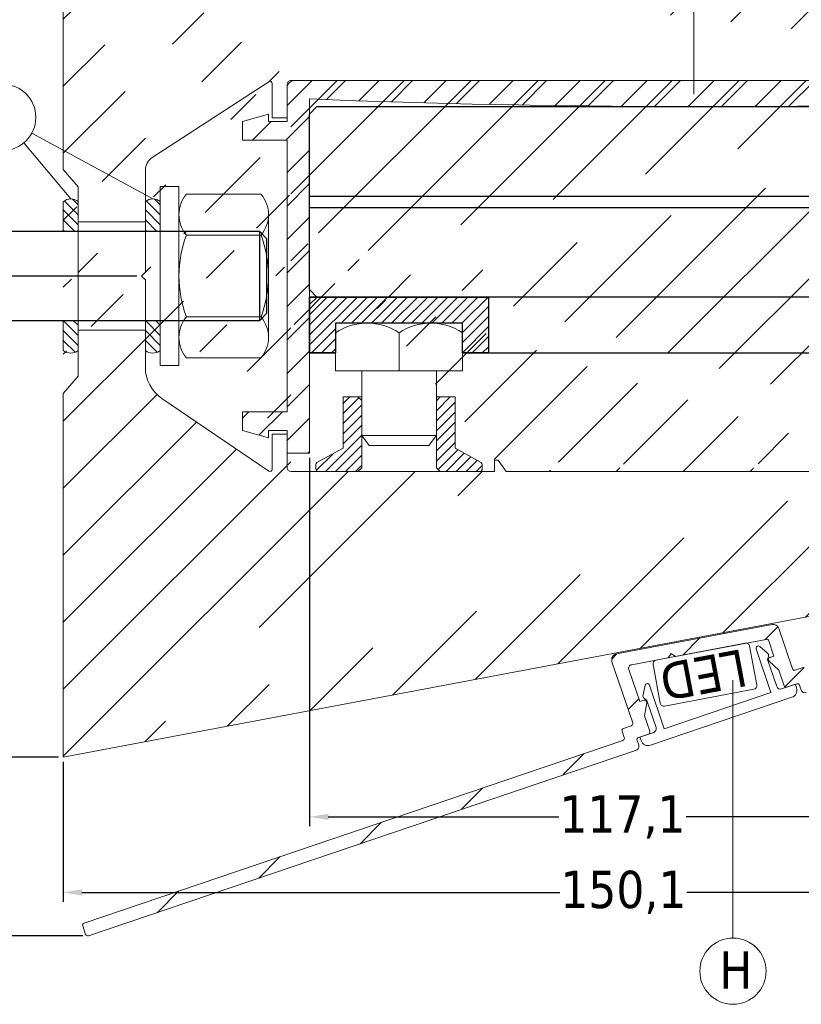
# Model space of a CAD drawing. Header units: millimetres. Extents: x 582 to 4940, y -30 to 2368.
# Tile 2 of 20: x 703 to 808, y 72 to 204. Entities that reach past the tile are written whole.
import ezdxf

# ---------------------------------------------------------------- set-up
doc = ezdxf.new("R2010")
doc.units = ezdxf.units.MM
doc.layers.get('0').update_dxf_attribs({"lineweight": 13})
for name, color, linetype, lineweight in [('CARTER LED', 8, 'Continuous', 13), ('DADO FLANGIATO M10', 33, 'Continuous', 9), ('FISSAGGIO M12', 213, 'Continuous', 9), ('GUARNIZIONI', 7, 'Continuous', 9), ('INDICATORI', 7, 'Continuous', 5), ('LED', 151, 'Continuous', 13), ('PENSILINA MAXI', 8, 'Continuous', 9), ('PLASTICA L GRANDE MAXI', 234, 'Continuous', 9), ('Quote', 5, 'Continuous', 9), ('VITE M10X10', 183, 'Continuous', 9)]:
    doc.layers.add(name, color=color, linetype=linetype, lineweight=lineweight)
doc.layers.add('PLASTICA REGISTRO TRIANGOLARE MAXI', color=87, linetype='Continuous')
doc.layers.add('VETRO', color=140, linetype='Continuous')
doc.styles.get("Standard").update_dxf_attribs({"font": 'TAHOMA.TTF'})
doc.styles.add('STANDARD-Tahoma', font='TAHOMA.TTF')
doc.dimstyles.new('Annotativa millimetri', dxfattribs={"dimscale": 0, "dimtxt": 5, "dimasz": 2.5, "dimexe": 1.25, "dimexo": 0.625, "dimtad": 1, "dimtoh": 1, "dimdec": 1, "dimtxsty": 'Standard', "dimcen": 2.5, "dimclrd": 256, "dimclre": 256, "dimclrt": 7, "dimadec": 0, "dimazin": 0, "dimtfac": 1, "dimtdec": 1, "dimtmove": 0, "dimatfit": 3, "dimfxl": 1, "dimarcsym": 0})

# ---------------------------------------------------------------- blocks, each defined once
blk = doc.blocks.new('*D50')
at = {"layer": 'Defpoints', "color": 0}
for p in [(859.2441126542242, 133.5169795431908), (709.1238562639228, 104.9301984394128), (859.2441126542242, 86.80858475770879)]:
    blk.add_point(p, dxfattribs=at)
at = {"layer": 'Quote', "lineweight": -2}
for p, q in [((859.2441126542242, 132.8919795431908), (859.2441126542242, 85.55858475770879)), ((709.1238562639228, 104.3051984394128), (709.1238562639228, 85.55858475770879)), ((711.6238562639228, 86.80858475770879), (775.6689844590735, 86.80858475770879)), ((856.7441126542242, 86.80858475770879), (792.6989844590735, 86.80858475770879))]:
    blk.add_line(p, q, dxfattribs=at)
at = {"layer": 'Quote'}
for points in [[(711.6238562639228, 87.22525142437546), (711.6238562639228, 86.39191809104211), (709.1238562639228, 86.80858475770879)], [(856.7441126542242, 86.39191809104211), (856.7441126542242, 87.22525142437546), (859.2441126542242, 86.80858475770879)]]:
    blk.add_solid(points, dxfattribs=at)
at = {"layer": 'Quote', "color": 7, "insert": (784.1839844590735, 86.80858475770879), "char_height": 5, "attachment_point": 5}
blk.add_mtext('150,1', dxfattribs=at)
blk = doc.blocks.new('*D51')
at = {"layer": 'Defpoints', "color": 0}
for p in [(742.1237503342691, 145.6842831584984), (859.2441126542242, 133.5169795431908), (742.1237503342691, 96.93030007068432)]:
    blk.add_point(p, dxfattribs=at)
at = {"layer": 'Quote', "lineweight": -2}
for p, q in [((742.1237503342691, 145.0592831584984), (742.1237503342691, 95.68030007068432)), ((859.2441126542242, 132.8919795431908), (859.2441126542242, 95.68030007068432)), ((744.6237503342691, 96.93030007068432), (775.5509952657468, 96.93030007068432)), ((856.7441126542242, 96.93030007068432), (792.5809952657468, 96.93030007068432))]:
    blk.add_line(p, q, dxfattribs=at)
at = {"layer": 'Quote'}
for points in [[(744.6237503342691, 97.346966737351), (744.6237503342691, 96.51363340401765), (742.1237503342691, 96.93030007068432)], [(856.7441126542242, 96.51363340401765), (856.7441126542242, 97.346966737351), (859.2441126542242, 96.93030007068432)]]:
    blk.add_solid(points, dxfattribs=at)
at = {"layer": 'Quote', "color": 7, "insert": (784.0659952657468, 96.93030007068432), "char_height": 5, "attachment_point": 5}
blk.add_mtext('117,1', dxfattribs=at)
blk = doc.blocks.new('*D52')
at = {"layer": 'Defpoints', "color": 0}
for p in [(709.123856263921, 219.4301984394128), (689.2429557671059, 104.9301984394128), (709.1238562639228, 104.9301984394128)]:
    blk.add_point(p, dxfattribs=at)
at = {"layer": 'Quote', "lineweight": -2}
for p, q in [((708.498856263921, 219.4301984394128), (687.9929557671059, 219.4301984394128)), ((689.2429557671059, 216.9301984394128), (689.2429557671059, 145.9805949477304)), ((689.2429557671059, 107.4301984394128), (689.2429557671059, 128.7505949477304)), ((708.4988562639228, 104.9301984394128), (687.9929557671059, 104.9301984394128))]:
    blk.add_line(p, q, dxfattribs=at)
at = {"layer": 'Quote'}
for points in [[(689.6596224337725, 216.9301984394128), (688.8262891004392, 216.9301984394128), (689.2429557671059, 219.4301984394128)], [(688.8262891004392, 107.4301984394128), (689.6596224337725, 107.4301984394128), (689.2429557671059, 104.9301984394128)]]:
    blk.add_solid(points, dxfattribs=at)
at = {"layer": 'Quote', "color": 7, "insert": (689.2429557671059, 137.3655949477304), "char_height": 5, "attachment_point": 5, "rotation": 90}
blk.add_mtext('114,5', dxfattribs=at)
blk = doc.blocks.new('*D53')
at = {"layer": 'Defpoints', "color": 0}
for p in [(698.6102019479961, 169.4309347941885), (719.624266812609, 169.4309347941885), (709.1238562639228, 104.9301984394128)]:
    blk.add_point(p, dxfattribs=at)
at = {"layer": 'Quote', "lineweight": -2}
for p, q in [((718.999266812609, 169.4309347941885), (697.3602019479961, 169.4309347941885)), ((698.6102019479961, 166.9309347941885), (698.6102019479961, 144.1555666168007)), ((698.6102019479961, 107.4301984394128), (698.6102019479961, 130.2055666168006)), ((708.4988562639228, 104.9301984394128), (697.3602019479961, 104.9301984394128))]:
    blk.add_line(p, q, dxfattribs=at)
at = {"layer": 'Quote'}
for points in [[(699.0268686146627, 166.9309347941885), (698.1935352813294, 166.9309347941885), (698.6102019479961, 169.4309347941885)], [(698.1935352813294, 107.4301984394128), (699.0268686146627, 107.4301984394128), (698.6102019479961, 104.9301984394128)]]:
    blk.add_solid(points, dxfattribs=at)
at = {"layer": 'Quote', "color": 7, "insert": (698.6102019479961, 137.1805666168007), "char_height": 5, "attachment_point": 5, "rotation": 90}
blk.add_mtext('64,5', dxfattribs=at)
blk = doc.blocks.new('*D54')
at = {"layer": 'Defpoints', "color": 0}
for p in [(709.123856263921, 219.4301984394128), (679.0461242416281, 80.98273501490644), (712.3881291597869, 80.98273501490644)]:
    blk.add_point(p, dxfattribs=at)
at = {"layer": 'Quote', "lineweight": -2}
for p, q in [((708.498856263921, 219.4301984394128), (677.7961242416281, 219.4301984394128)), ((679.0461242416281, 216.9301984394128), (679.0461242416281, 146.0755949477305)), ((679.0461242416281, 83.48273501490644), (679.0461242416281, 128.6555949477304)), ((711.7631291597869, 80.98273501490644), (677.7961242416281, 80.98273501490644))]:
    blk.add_line(p, q, dxfattribs=at)
at = {"layer": 'Quote'}
for points in [[(679.4627909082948, 216.9301984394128), (678.6294575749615, 216.9301984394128), (679.0461242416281, 219.4301984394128)], [(678.6294575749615, 83.48273501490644), (679.4627909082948, 83.48273501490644), (679.0461242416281, 80.98273501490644)]]:
    blk.add_solid(points, dxfattribs=at)
at = {"layer": 'Quote', "color": 7, "insert": (679.0461242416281, 137.3655949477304), "char_height": 5, "attachment_point": 5, "rotation": 90}
blk.add_mtext('138,4', dxfattribs=at)

msp = doc.modelspace()

# ---------------------------------------------------------------- hatches: boundary and pattern name
h = msp.add_hatch()
h.set_pattern_fill('ANSI31', color=256, scale=2, style=0)
h.set_pattern_definition([(45, (400.1962462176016, -536.1423307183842), (-4.490128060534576, 4.490128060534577), [])])
edge = h.paths.add_edge_path()
edge.add_line((720.1242668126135, 176.6809347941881), (711.1239499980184, 176.6809347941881))
edge.add_line((720.1242668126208, 162.1809347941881), (711.1239499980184, 162.1809347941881))
edge.add_arc((857.9117621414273, 202.792846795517), 1.000000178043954, 1.000009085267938, 84.37739479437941)
edge.add_arc((857.3171608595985, 197.4801388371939), 0.3500001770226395, 2.896545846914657e-05, 89.99997103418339)
edge.add_line((852.5171610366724, 197.8301390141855), (857.3171610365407, 197.8301390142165))
edge.add_arc((852.517161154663, 197.480138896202), 0.350000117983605, 90.00001931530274, 179.9999807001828)
edge.add_arc((858.5281367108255, 196.1301258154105), 0.5000000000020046, 269.9999677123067, 360.9999999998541)
edge.add_line((856.7677020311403, 195.630126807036), (858.5281364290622, 195.6301258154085))
edge.add_arc((856.7677022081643, 195.9801254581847), 0.3499986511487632, 180.0000289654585, 269.9999710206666)
edge.add_line((856.417703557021, 196.2301237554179), (856.4177035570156, 195.9801252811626))
edge.add_arc((856.5177036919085, 196.2301236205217), 0.1000001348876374, 90.00007723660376, 179.9999227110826)
edge.add_line((857.3171610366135, 196.3301237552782), (856.517703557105, 196.3301237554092))
edge.add_arc((857.3171608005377, 196.680123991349), 0.3500002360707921, 270.0000386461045, 359.9999613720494)
edge.add_arc((852.5171611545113, 196.680123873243), 0.3500001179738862, 180.0000192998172, 269.9999806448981)
edge.add_line((853.3166185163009, 196.3301237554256), (852.5171610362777, 196.3301237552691))
edge.add_arc((853.3166184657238, 196.2301237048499), 0.1000000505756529, 2.896545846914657e-05, 89.99997102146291)
edge.add_line((853.4166185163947, 195.980125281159), (853.4166185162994, 196.2301237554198))
edge.add_arc((853.0666197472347, 195.9801255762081), 0.3499987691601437, 269.9998704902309, 359.9999517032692)
edge.add_line((849.5645052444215, 141.6549319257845), (849.4824164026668, 141.6518774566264))
edge.add_line((850.5705702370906, 141.5543881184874), (849.5645052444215, 141.6549319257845))
edge.add_arc((850.5407375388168, 141.2558751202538), 0.3000000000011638, 0, 84.29294186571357)
edge.add_line((850.8407375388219, 132.9965353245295), (850.8407375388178, 141.2558751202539))
edge.add_arc((850.5407375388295, 132.9965353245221), 0.2999999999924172, 275.7070581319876, 360)
edge.add_line((849.5645052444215, 132.597478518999), (850.5705702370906, 132.698022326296))
edge.add_line((849.4824164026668, 132.6005329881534), (849.5645052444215, 132.597478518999))
edge.add_line((842.4236740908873, 144.7308493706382), (842.4236740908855, 143.2302222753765))
edge.add_line((842.9236740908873, 144.7308493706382), (842.4236740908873, 144.7308493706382))
edge.add_line((843.9190681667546, 143.3208294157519), (842.9236740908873, 144.7308493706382))
edge.add_line((843.9739848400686, 143.1478144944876), (843.9190681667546, 143.3208294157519))
edge.add_line((843.9739848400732, 141.8385125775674), (843.9739848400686, 143.1478144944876))
edge.add_arc((844.2739848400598, 141.8385125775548), 0.299999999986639, 180, 270.0000000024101)
edge.add_line((848.7956359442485, 141.5385125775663), (844.2739848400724, 141.5385125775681))
edge.add_line((848.8825719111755, 141.5461086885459), (848.7956359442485, 141.5385125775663))
edge.add_line((848.7720630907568, 132.717939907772), (848.8596451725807, 132.710344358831))
edge.add_line((844.2736767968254, 132.7136783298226), (848.7720630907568, 132.717939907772))
edge.add_arc((844.2739612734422, 132.4133938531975), 0.3002846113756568, 90.05427954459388, 179.9457204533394)
edge.add_line((843.9743002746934, 130.7826674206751), (843.973676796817, 132.4136783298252))
edge.add_arc((843.474300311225, 130.7824762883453), 0.5000000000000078, 280.6825730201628, 360.0219021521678)
edge.add_line((849.4824164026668, 141.6518774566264), (848.8825719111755, 141.5461086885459))
edge.add_line((848.8596451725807, 132.710344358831), (849.4824164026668, 132.6005329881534))
edge.add_line((859.0280605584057, 196.1388520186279), (858.9116100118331, 202.8102993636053))
edge.add_line((857.6671610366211, 197.480139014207), (857.6671610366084, 196.6801237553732))
edge.add_line((852.1671610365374, 196.6801237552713), (852.1671610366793, 197.4801390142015))
edge.add_arc((709.4738550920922, 213.1285244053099), 0.3499988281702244, 90.00005795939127, 179.9999420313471)
edge.add_line((709.7238532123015, 213.4785232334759), (709.4738547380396, 213.47852323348))
edge.add_arc((709.7238530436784, 213.3785230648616), 0.1000001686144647, 9.655572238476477e-05, 89.99990338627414)
edge.add_line((709.8238532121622, 212.5790657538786), (709.8238532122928, 213.378523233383))
edge.add_arc((710.1738536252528, 212.5790661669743), 0.3500004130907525, 180.0000676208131, 269.9999323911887)
edge.add_line((710.9738684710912, 212.2290657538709), (710.1738532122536, 212.2290657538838))
edge.add_arc((710.973868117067, 212.579066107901), 0.3500003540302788, 270.0000579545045, 359.999942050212)
edge.add_line((711.3238684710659, 217.3790657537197), (711.3238684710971, 212.5790657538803))
edge.add_arc((710.9738682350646, 217.3790655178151), 0.3500002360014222, 3.86185141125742e-05, 89.99996136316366)
edge.add_line((710.1738532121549, 217.7290657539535), (710.9738684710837, 217.7290657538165))
edge.add_arc((710.1738532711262, 217.37906569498), 0.3500000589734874, 90.00000965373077, 179.9999903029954)
edge.add_line((709.8238532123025, 216.5796082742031), (709.8238532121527, 217.3790657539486))
edge.add_arc((709.7238531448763, 216.579608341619), 0.1000000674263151, 270.0000386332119, 359.9999613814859)
edge.add_line((709.4738547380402, 216.4796082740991), (709.723853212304, 216.4796082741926))
edge.add_arc((709.4738551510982, 216.829607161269), 0.3499988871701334, 180.0000676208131, 269.9999323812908)
edge.add_line((709.123856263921, 219.4301984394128), (709.1238562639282, 216.8296067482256))
edge.add_line((766.9236740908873, 144.7308493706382), (766.9236740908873, 143.2308493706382))
edge.add_line((767.4236740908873, 144.7308493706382), (766.9236740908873, 144.7308493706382))
edge.add_line((768.4831289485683, 143.2300844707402), (767.4236740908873, 144.7308493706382))
edge.add_line((815.9236741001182, 143.2300643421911), (768.4831289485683, 143.2300844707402))
edge.add_line((816.9236740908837, 144.7308292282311), (815.9236741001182, 143.2300643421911))
edge.add_line((817.4236740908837, 144.7308292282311), (816.9236740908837, 144.7308292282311))
edge.add_line((817.423674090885, 143.2321568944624), (817.4236740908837, 144.7308292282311))
edge.add_line((720.1243176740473, 176.7751741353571), (720.1243685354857, 183.619413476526))
edge.add_arc((736.823882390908, 195.2265200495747), 0.2999999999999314, 0, 123.0878883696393)
edge.add_line((721.0325188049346, 185.2950817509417), (736.6601049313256, 195.4778702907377))
edge.add_arc((722.124369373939, 183.6194130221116), 2.000000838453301, 123.0879013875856, 179.9999869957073)
edge.add_arc((725.1243685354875, 157.1659846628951), 4.999999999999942, 180, 235.7552106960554)
edge.add_line((736.6557253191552, 143.267522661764), (722.3107197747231, 153.0327800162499))
edge.add_arc((736.824544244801, 143.5155149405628), 0.3000000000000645, 235.7552106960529, 360.0063376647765)
edge.add_line((737.1240226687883, 148.2308493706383), (737.1245442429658, 143.5155481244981))
edge.add_line((739.1240226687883, 148.2308493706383), (737.1240226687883, 148.2308493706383))
edge.add_line((739.1245204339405, 143.7307940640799), (739.1240226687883, 148.2308493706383))
edge.add_arc((739.6245204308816, 143.7308493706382), 0.5000000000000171, 180.0063376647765, 269.9999999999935)
edge.add_arc((739.623882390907, 195.1302915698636), 0.4999999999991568, 89.9999167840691, 180)
edge.add_line((739.123882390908, 190.6302896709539), (739.123882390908, 195.1302915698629))
edge.add_line((737.123882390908, 190.6302896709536), (739.123882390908, 190.6302896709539))
edge.add_line((737.123882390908, 195.2265200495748), (737.123882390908, 190.6302896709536))
edge.add_line((711.1239499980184, 155.9831147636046), (709.1238562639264, 153.6795049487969))
edge.add_line((709.1238562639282, 183.7037151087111), (711.1239499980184, 181.400105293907))
edge.add_line((709.1238562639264, 153.6795049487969), (709.1238562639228, 104.9301984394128))
edge.add_line((766.9236740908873, 143.2308493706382), (739.6245204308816, 143.2308493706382))
edge.add_line((709.1238562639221, 213.1285247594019), (709.1238562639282, 183.7037151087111))
edge.add_line((842.4236740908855, 143.2302222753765), (817.423674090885, 143.2321568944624))
edge.add_line((709.1238562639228, 104.9301984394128), (843.5669841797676, 130.2911416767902))
edge.add_line((858.0097377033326, 203.7880357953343), (709.123856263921, 219.4301984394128))
edge.add_line((739.6238831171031, 195.6302915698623), (853.0666189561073, 195.6301268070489))
edge.add_line((720.1243685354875, 157.165984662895), (720.1242668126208, 162.1809347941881))
edge.add_line((711.1239499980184, 162.1809347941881), (711.1239499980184, 155.9831147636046))
edge.add_line((711.1239499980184, 181.400105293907), (711.1239499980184, 176.6809347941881))
h = msp.add_hatch()
h.set_pattern_fill('ANSI31', color=256, scale=2, style=0)
h.set_pattern_definition([(45, (0, 0), (-4.490128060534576, 4.490128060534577), [])])
edge = h.paths.add_edge_path()
edge.add_line((855.3886248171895, 158.9179245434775), (855.1886248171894, 158.7179245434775))
edge.add_line((855.1886248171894, 158.7179245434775), (853.4386248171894, 158.7179245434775))
edge.add_line((853.4386248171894, 158.7179245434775), (853.1386248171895, 159.0179245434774))
edge.add_line((853.1386248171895, 159.0179245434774), (852.8386248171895, 158.7179245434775))
edge.add_line((852.8386248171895, 158.7179245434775), (851.6831369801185, 158.7179245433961))
edge.add_arc((851.6831372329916, 159.21792479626), 0.5000002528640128, 180.00002897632, 269.9999710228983, ccw=False)
edge.add_line((851.1831369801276, 159.2179245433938), (851.1831369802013, 161.6179377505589))
edge.add_arc((851.6831369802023, 161.6179377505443), 0.5000000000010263, 89.9999641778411, 179.9999999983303, ccw=False)
edge.add_line((851.6831372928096, 162.1179377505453), (853.2825959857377, 162.1179367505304))
edge.add_arc((853.282595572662, 161.7679378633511), 0.3499988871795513, 6.762055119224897e-05, 89.99993237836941, ccw=False)
edge.add_line((853.6325944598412, 161.7679382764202), (853.6325944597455, 161.5179398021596))
edge.add_arc((853.5325943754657, 161.517939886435), 0.1000000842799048, 270.0000482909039, 359.999951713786, ccw=False)
edge.add_line((853.5325944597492, 161.4179398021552), (852.7331369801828, 161.41793980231))
edge.add_arc((852.7331370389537, 161.0679397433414), 0.3500000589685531, 90.00000962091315, 179.9999903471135)
edge.add_line((852.3831369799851, 161.0679398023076), (852.3831369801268, 160.2679245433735))
edge.add_arc((852.7331370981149, 160.2679246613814), 0.3500001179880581, 180.0000193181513, 269.9999806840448)
edge.add_line((852.7331369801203, 159.9179245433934), (857.5331369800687, 159.9179245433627))
edge.add_arc((857.5331366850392, 160.2679248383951), 0.3500002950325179, 270.0000482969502, 359.999951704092)
edge.add_line((857.8831369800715, 160.2679245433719), (857.8831369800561, 161.0679398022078))
edge.add_arc((857.5331367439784, 161.0679395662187), 0.3500002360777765, 3.863191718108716e-05, 89.99996135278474)
edge.add_line((857.5331369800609, 161.4179398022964), (856.7336795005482, 161.4179398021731))
edge.add_arc((856.7336796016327, 161.5179399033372), 0.1000001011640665, 180.0000579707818, 269.9999420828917, ccw=False)
edge.add_line((856.6336795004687, 161.5179398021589), (856.6336795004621, 161.7679382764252))
edge.add_arc((856.9836782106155, 161.7679380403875), 0.3499987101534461, 90.00003863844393, 179.9999613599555, ccw=False)
edge.add_line((856.9836779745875, 162.1179367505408), (858.744112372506, 162.1179377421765))
edge.add_arc((858.7441126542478, 161.6179377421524), 0.5000000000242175, 2.375202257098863e-09, 90.00003228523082, ccw=False)
edge.add_line((859.244112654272, 161.6179377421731), (859.2441126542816, 132.8966154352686))
edge.add_arc((856.2441120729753, 132.8966158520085), 3.000000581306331, 288.72605197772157, 359.99999204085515, ccw=False)
edge.add_line((857.2072432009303, 130.0554221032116), (808.6606403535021, 113.5987045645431))
edge.add_arc((808.5001185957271, 114.0722367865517), 0.4999999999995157, 198.7260440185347, 288.7260440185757, ccw=False)
edge.add_line((808.0265863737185, 113.9117150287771), (807.8018559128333, 114.5746601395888))
edge.add_arc((807.5177365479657, 114.4783470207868), 0.3000000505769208, 18.72605367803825, 108.726034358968)
edge.add_line((807.4214235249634, 114.7624664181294), (806.0955333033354, 114.3130054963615))
edge.add_arc((805.9992202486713, 114.5971248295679), 0.3000000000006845, 198.7260440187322, 288.7260440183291, ccw=False)
edge.add_line((805.7151009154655, 114.5008117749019), (805.0088051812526, 116.5843535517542))
edge.add_line((805.0088051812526, 116.5843535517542), (803.7109829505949, 117.7886998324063))
edge.add_arc((803.9150478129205, 118.0086032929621), 0.3000000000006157, 108.72604401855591, 227.1394594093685, ccw=False)
edge.add_line((803.8187347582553, 118.2927226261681), (804.3667181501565, 118.4784824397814))
edge.add_line((804.3667181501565, 118.4784824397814), (803.670963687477, 120.5309279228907))
edge.add_arc((803.3868443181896, 120.4346148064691), 0.3000000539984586, 18.72605297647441, 100.6825640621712)
edge.add_line((803.3312340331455, 120.7294156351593), (791.1721880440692, 118.4357701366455))
edge.add_line((791.1721880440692, 118.4357701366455), (790.5882101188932, 118.8344802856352))
edge.add_line((790.5882101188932, 118.8344802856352), (790.1895188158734, 118.2504023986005))
edge.add_line((790.1895188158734, 118.2504023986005), (785.2967340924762, 117.3274423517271))
edge.add_arc((785.389417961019, 116.836107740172), 0.5000000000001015, 100.6825730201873, 198.7259292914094)
edge.add_line((784.9158854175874, 116.6755869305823), (786.3724937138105, 112.3786556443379))
edge.add_line((786.3724937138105, 112.3786556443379), (786.920477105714, 112.5644154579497))
edge.add_arc((787.016790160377, 112.2802961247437), 0.2999999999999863, -9.68737137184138, 108.72604401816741, ccw=False)
edge.add_line((787.3125123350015, 112.2298144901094), (787.0145807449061, 110.4845267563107))
edge.add_line((787.0145807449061, 110.4845267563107), (787.7208764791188, 108.4009849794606))
edge.add_arc((787.4367570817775, 108.3046719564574), 0.300000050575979, -71.27394632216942, 18.726034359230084, ccw=False)
edge.add_line((787.5330702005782, 108.0205525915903), (786.2071799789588, 107.5710916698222))
edge.add_arc((786.303493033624, 107.2869723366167), 0.3000000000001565, 108.7260440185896, 198.7260440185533)
edge.add_line((786.0193737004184, 107.1906592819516), (786.2441041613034, 106.5277141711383))
edge.add_arc((785.7705719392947, 106.367192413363), 0.499999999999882, -71.27395598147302, 18.726044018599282, ccw=False)
edge.add_line((785.9310936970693, 105.893660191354), (712.491544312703, 80.99853160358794))
edge.add_arc((712.3952313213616, 81.28265106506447), 0.3000001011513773, 198.7260633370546, 288.7260246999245, ccw=False)
edge.add_line((712.1111119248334, 81.18633788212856), (711.7258597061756, 82.3228152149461))
edge.add_arc((712.009979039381, 82.41912826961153), 0.3000000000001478, 108.72604401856, 198.7260440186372, ccw=False)
edge.add_line((711.913665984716, 82.7032476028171), (784.1220309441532, 107.1810194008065))
edge.add_arc((784.0257178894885, 107.4651387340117), 0.2999999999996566, 288.7260440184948, 378.7260440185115)
edge.add_line((784.3098372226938, 107.5614517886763), (784.0208980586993, 108.413809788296))
edge.add_arc((784.3050173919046, 108.5101228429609), 0.2999999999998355, 108.72604401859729, 198.7260440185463, ccw=False)
edge.add_line((784.2087043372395, 108.7942421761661), (785.250475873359, 109.1473902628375))
edge.add_arc((785.1541628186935, 109.4315095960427), 0.3000000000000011, 288.7260440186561, 378.7260440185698)
edge.add_line((785.438282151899, 109.5278226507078), (782.6567676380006, 117.733169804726))
edge.add_arc((783.4144191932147, 117.9900046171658), 0.7999999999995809, 100.68257302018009, 198.7260440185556, ccw=False)
edge.add_line((783.2661250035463, 118.7761399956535), (804.107209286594, 122.7075388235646))
edge.add_arc((804.2555033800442, 121.9214032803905), 0.8000001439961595, 18.726052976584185, 100.68256406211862, ccw=False)
edge.add_line((805.0131550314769, 122.1782382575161), (806.8419385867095, 116.7834061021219))
edge.add_arc((807.1260579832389, 116.8797192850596), 0.3000001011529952, 198.7260633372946, 288.7260246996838)
edge.add_line((807.2223709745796, 116.5955998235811), (808.2641416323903, 116.9487476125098))
edge.add_arc((808.3604546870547, 116.664628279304), 0.3000000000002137, 18.726044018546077, 108.72604401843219, ccw=False)
edge.add_line((808.6445740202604, 116.760941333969), (808.9335131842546, 115.9085833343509))
edge.add_arc((809.2176325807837, 116.0048965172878), 0.3000001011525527, 198.7260633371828, 288.7260246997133)
edge.add_line((809.3139455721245, 115.7207770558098), (851.2389743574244, 129.9328602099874))
edge.add_arc((851.1426613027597, 130.2169795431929), 0.2999999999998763, 288.7260440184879, 449.9999999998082)
edge.add_line((851.1426613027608, 130.5169795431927), (845.1899191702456, 130.5169795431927))
edge.add_line((845.1899191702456, 130.5169795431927), (845.189861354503, 131.4169795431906))
edge.add_arc((844.8898613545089, 131.4169795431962), 0.29999999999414, 359.9999999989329, 450.0000000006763)
edge.add_line((844.8898613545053, 131.7169795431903), (844.189919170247, 131.7169795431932))
edge.add_line((844.189919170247, 131.7169795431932), (844.1899191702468, 132.1109135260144))
edge.add_line((844.1899191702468, 132.1109135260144), (845.1740208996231, 132.7557737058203))
edge.add_arc((845.3384473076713, 132.5048475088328), 0.2999999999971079, 44.99999999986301, 123.23594224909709, ccw=False)
edge.add_arc((845.7627113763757, 132.9291116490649), 0.3000000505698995, 225.0000096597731, 314.9999903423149)
edge.add_arc((846.1869754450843, 132.5048473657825), 0.3000001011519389, 45.00001931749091, 134.9999806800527, ccw=False)
edge.add_arc((846.6112395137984, 132.9291115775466), 0.3000000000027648, 225.0000000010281, 315.0000000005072)
edge.add_arc((847.0355035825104, 132.5048473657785), 0.3000001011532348, 45.00001931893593, 134.9999806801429, ccw=False)
edge.add_arc((847.4597676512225, 132.9291117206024), 0.3000001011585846, 225.000019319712, 314.9999806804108)
edge.add_arc((847.8840317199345, 132.5048475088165), 0.3000000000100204, 45.00000000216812, 134.9999999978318, ccw=False)
edge.add_arc((848.3082957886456, 132.9291116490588), 0.3000000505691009, 225.0000096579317, 314.9999903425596)
edge.add_line((848.5204278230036, 132.7169795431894), (848.7325598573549, 132.8048475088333))
edge.add_arc((848.7325598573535, 132.5048475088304), 0.3000000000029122, 6.517097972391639e-10, 89.99999999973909, ccw=False)
edge.add_line((849.0325598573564, 132.5048475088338), (849.0325598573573, 131.7169795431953))
edge.add_line((849.0325598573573, 131.7169795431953), (856.9441126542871, 131.7169795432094))
edge.add_arc((856.9441126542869, 132.2169795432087), 0.4999999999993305, 270.0000000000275, 360.0000000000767)
edge.add_line((857.4441126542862, 132.2169795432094), (857.4441126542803, 142.5420333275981))
edge.add_arc((857.0441126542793, 142.5420333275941), 0.4000000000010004, 5.8216554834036e-10, 179.9999999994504)
edge.add_line((856.6441126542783, 142.5420333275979), (849.032559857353, 142.5420333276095))
edge.add_line((849.032559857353, 142.5420333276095), (849.0325598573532, 141.7541653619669))
edge.add_arc((848.7325598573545, 141.7541653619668), 0.2999999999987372, -90.00000000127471, 1.5290879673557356e-11, ccw=False)
edge.add_line((848.7325598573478, 141.4541653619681), (848.5204278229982, 141.5420333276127))
edge.add_arc((848.3082957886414, 141.3299012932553), 0.3000000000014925, 45.00000000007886, 134.9999999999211)
edge.add_arc((847.88403171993, 141.7541655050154), 0.3000001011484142, 225.0000193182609, 314.99998068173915, ccw=False)
edge.add_arc((847.4597676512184, 141.3299012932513), 0.3000000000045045, 45.00000000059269, 134.9999999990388)
edge.add_arc((847.0355035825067, 141.7541654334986), 0.3000000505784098, 225.0000096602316, 314.99999034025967, ccw=False)
edge.add_arc((846.6112395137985, 141.3299012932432), 0.300000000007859, 45.00000000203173, 134.9999999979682)
edge.add_arc((846.1869754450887, 141.7541654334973), 0.3000000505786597, 225.000009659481, 314.99999034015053, ccw=False)
edge.add_arc((845.7627113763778, 141.3299012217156), 0.3000000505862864, 45.00000966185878, 134.9999903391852)
edge.add_arc((845.3384473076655, 141.7541653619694), 0.3000000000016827, 236.7640577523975, 314.99999999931, ccw=False)
edge.add_line((845.1740208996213, 141.5032391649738), (844.1242862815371, 142.1911071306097))
edge.add_arc((844.2887126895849, 142.4420333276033), 0.3000000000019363, 90.00000000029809, 236.7640577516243, ccw=False)
edge.add_line((844.2887126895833, 142.7420333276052), (844.8898613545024, 142.7420333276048))
edge.add_arc((844.8898613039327, 143.0420333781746), 0.3000000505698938, 270.000009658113, 359.9963096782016)
edge.add_line((845.1898613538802, 143.0420140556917), (845.1899307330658, 143.7420333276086))
edge.add_line((845.1899307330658, 143.7420333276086), (857.1441126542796, 143.74203332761))
edge.add_arc((857.1441126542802, 144.0420333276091), 0.2999999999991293, 269.9999999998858, 360.0000000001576)
edge.add_line((857.4441126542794, 144.0420333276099), (857.4441126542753, 158.2179245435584))
edge.add_arc((856.9441126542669, 158.2179245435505), 0.5000000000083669, 9.066552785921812e-10, 90.00000000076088)
edge.add_line((856.9441126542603, 158.7179245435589), (855.5886248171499, 158.7179245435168))
edge.add_line((855.5886248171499, 158.7179245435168), (855.3886248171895, 158.9179245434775))
at = {"layer": 'DADO FLANGIATO M10'}
h = msp.add_hatch(dxfattribs=at)
h.set_pattern_fill('ANSI31', color=256, scale=0.3, style=0)
h.set_pattern_definition([(45, (447.0939215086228, -164.7026773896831), (-0.6735192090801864, 0.6735192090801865), [])])
edge = h.paths.add_edge_path()
edge.add_line((746.6223680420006, 146.3365827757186), (743.1174399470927, 144.4293922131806))
edge.add_arc((743.310211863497, 144.152118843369), 0.3377003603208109, 124.8086244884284, 180.7384145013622)
edge.add_line((742.9725395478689, 144.1477667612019), (742.9725356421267, 143.5613829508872))
edge.add_arc((743.2904053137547, 143.548673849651), 0.3181236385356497, 177.7104131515, 267.515074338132)
edge.add_line((743.2766125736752, 143.2308493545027), (748.6194916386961, 143.2308493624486))
edge.add_line((748.6194916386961, 143.2308493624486), (749.1225555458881, 143.7308493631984))
edge.add_line((749.1225555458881, 143.7308493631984), (749.1225555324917, 152.7308493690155))
edge.add_line((749.1225555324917, 152.7308493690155), (748.6194916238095, 153.230849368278))
edge.add_line((748.6194916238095, 153.230849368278), (746.6223680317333, 153.2308493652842))
edge.add_line((746.6223680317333, 153.2308493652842), (746.6223680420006, 146.3365827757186))
edge = h.paths.add_edge_path()
edge.add_line((761.6227430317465, 146.3526807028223), (761.6227430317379, 153.2308493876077))
edge.add_line((761.6227430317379, 153.2308493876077), (759.6225555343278, 153.230849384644))
edge.add_line((759.6225555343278, 153.230849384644), (759.122555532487, 152.7308493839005))
edge.add_line((759.122555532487, 152.7308493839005), (759.1225555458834, 143.7308493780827))
edge.add_line((759.1225555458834, 143.7308493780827), (759.6225555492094, 143.2308493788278))
edge.add_line((759.6225555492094, 143.2308493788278), (764.9684985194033, 143.2308493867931))
edge.add_arc((764.9547058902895, 143.5486737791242), 0.3181235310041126, 272.4849064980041, 362.2896063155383)
edge.add_line((765.2725754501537, 143.5613829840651), (765.2725721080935, 144.1477667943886))
edge.add_arc((764.9349013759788, 144.1521197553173), 0.3376987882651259, 359.2614329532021, 415.1914509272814)
edge.add_line((765.127672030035, 144.4293920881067), (761.6227430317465, 146.3526807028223))
at = {"layer": 'GUARNIZIONI'}
h = msp.add_hatch(dxfattribs=at)
h.set_pattern_fill('ANSI31', color=256, scale=0.3, angle=270, style=0)
h.set_pattern_definition([(315, (-11.24599474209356, 262.8574947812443), (0.6735192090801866, 0.6735192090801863), [])])
h.paths.add_polyline_path([(709.1239499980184, 179.430810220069, -0.3278032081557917), (711.1239499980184, 179.4308102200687), (711.1239499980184, 175.4308102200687), (709.1239499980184, 175.4308102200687)])
h.paths.add_polyline_path([(709.1239499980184, 163.4308102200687), (711.1239499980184, 163.4308102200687), (711.1239499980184, 159.4308102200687, -0.3278032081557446), (709.1239499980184, 159.4308102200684)])
h = msp.add_hatch(dxfattribs=at)
h.set_pattern_fill('ANSI31', color=256, scale=0.3, angle=270, style=0)
h.set_pattern_definition([(315, (-0.2456779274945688, 262.857493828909), (0.6735192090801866, 0.6735192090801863), [])])
h.paths.add_polyline_path([(720.1242668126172, 179.4308092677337, -0.3278032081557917), (722.1242668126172, 179.4308092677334), (722.1242668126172, 175.4308092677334), (720.1242668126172, 175.4308092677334)])
h.paths.add_polyline_path([(720.1242668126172, 163.4308092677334), (722.1242668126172, 163.4308092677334), (722.1242668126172, 159.4308092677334, -0.3278032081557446), (720.1242668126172, 159.4308092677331)])
at = {"layer": 'PLASTICA L GRANDE MAXI'}
h = msp.add_hatch(dxfattribs=at)
h.set_pattern_fill('ANSI31', color=256, style=0)
h.set_pattern_definition([(45, (985.4971928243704, 627.2435546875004), (-2.245064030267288, 2.245064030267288), [])])
edge = h.paths.add_edge_path()
edge.add_arc((795.0226078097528, 1549.894919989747), 1357.764526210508, 267.7671764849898, 271.9732304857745)
edge.add_line((841.7739181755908, 192.9355161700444), (849.823776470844, 192.9355161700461))
edge.add_line((849.823776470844, 192.9355161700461), (849.823776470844, 192.9355161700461))
edge.add_arc((849.8237764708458, 193.2355161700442), 0.2999999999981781, 269.9999999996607, 359.9999999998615)
edge.add_line((850.123776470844, 193.2355161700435), (850.123776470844, 193.2355161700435))
edge.add_line((850.123776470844, 193.2355161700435), (850.1237764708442, 195.6302157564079))
edge.add_line((850.1237764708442, 195.6302157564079), (740.1237503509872, 195.6302831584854))
edge.add_arc((740.123750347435, 194.6302831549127), 1.000000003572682, 89.99999979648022, 179.9999890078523)
edge.add_line((739.1237503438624, 194.6302833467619), (739.1237503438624, 193.2815534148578))
edge.add_line((739.1237503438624, 193.2815534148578), (739.1237503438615, 190.1297485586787))
edge.add_line((739.1237503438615, 190.1297485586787), (736.6237503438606, 190.1297485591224))
edge.add_line((736.6237503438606, 190.1297485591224), (736.6237503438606, 191.1297485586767))
edge.add_line((736.6237503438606, 191.1297485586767), (733.1237503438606, 190.1297485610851))
edge.add_line((733.1237503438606, 190.1297485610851), (733.1237503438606, 187.6297485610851))
edge.add_line((733.1237503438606, 187.6297485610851), (739.1237503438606, 187.6297485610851))
edge.add_line((739.1237503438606, 187.6297485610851), (739.1237503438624, 151.229817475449))
edge.add_line((739.1237503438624, 151.229817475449), (733.1237503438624, 151.229817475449))
edge.add_line((733.1237503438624, 151.229817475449), (733.1237503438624, 148.7298174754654))
edge.add_line((733.1237503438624, 148.7298174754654), (736.6237503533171, 147.7300449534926))
edge.add_line((736.6237503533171, 147.7300449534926), (736.6237503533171, 148.729817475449))
edge.add_line((736.6237503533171, 148.729817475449), (739.1237503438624, 148.7298174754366))
edge.add_line((739.1237503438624, 148.7298174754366), (739.1237503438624, 145.6842831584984))
edge.add_line((739.1237503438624, 145.6842831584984), (742.1237503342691, 145.6842831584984))
edge.add_line((742.1237503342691, 145.6842831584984), (742.1237503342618, 193.1612617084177))
at = {"layer": 'PLASTICA REGISTRO TRIANGOLARE MAXI'}
h = msp.add_hatch(dxfattribs=at)
h.set_pattern_fill('ANSI31', color=256, scale=0.3, style=0)
h.set_pattern_definition([(45, (0, 0), (-0.6735192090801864, 0.6735192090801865), [])])
h.paths.add_polyline_path([(745.6237503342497, 159.1138777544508), (742.1237503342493, 159.1138777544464), (742.1237503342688, 166.6138777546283), (766.123750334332, 166.6138777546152), (766.1237503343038, 159.1138777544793), (762.6237503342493, 159.1138777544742), (762.6237503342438, 163.1138777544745), (745.6237503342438, 163.1138777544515)])

# ---------------------------------------------------------------- linework, layer by layer
for p, q in [((793.6479454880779, 234.635356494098), (793.6479454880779, 193.799599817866)), ((704.9047465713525, 188.573633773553), (721.1242668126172, 179.7586124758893)), ((710.1239499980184, 179.7586134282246), (703.847119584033, 187.2835470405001)), ((798.8735552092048, 80.69232660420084), (798.8735552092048, 115.2516104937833))]:
    msp.add_line(p, q)
at = {"layer": 'CARTER LED'}
msp.add_lwpolyline([(808.6606403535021, 113.5987045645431, -0.4142135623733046), (808.0265863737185, 113.9117150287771), (807.8018559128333, 114.5746601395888, 0.4142134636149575), (807.4214235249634, 114.7624664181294), (806.0955333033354, 114.3130054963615, -0.4142135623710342), (805.7151009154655, 114.5008117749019), (805.0088051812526, 116.5843535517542), (803.7109829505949, 117.7886998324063, -0.5681564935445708), (803.8187347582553, 118.2927226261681), (804.3667181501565, 118.4784824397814), (803.670963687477, 120.5309279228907, 0.3736684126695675), (803.3312340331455, 120.7294156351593), (791.1721880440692, 118.4357701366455), (790.5882101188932, 118.8344802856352), (790.1895188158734, 118.2504023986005), (785.2967340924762, 117.3274423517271, 0.4559547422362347), (784.9158854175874, 116.6755869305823), (786.3724937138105, 112.3786556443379), (786.920477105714, 112.5644154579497, -0.5681564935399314), (787.3125123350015, 112.2298144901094), (787.0145807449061, 110.4845267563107), (787.7208764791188, 108.4009849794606, -0.4142134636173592), (787.5330702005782, 108.0205525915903), (786.2071799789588, 107.5710916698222, 0.4142135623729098), (786.0193737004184, 107.1906592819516), (786.2441041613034, 106.5277141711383, -0.4142135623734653), (785.9310936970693, 105.893660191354), (712.491544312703, 80.99853160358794, -0.4142133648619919), (712.1111119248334, 81.18633788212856), (711.7258597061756, 82.3228152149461, -0.4142135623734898), (711.913665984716, 82.7032476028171), (784.1220309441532, 107.1810194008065, 0.4142135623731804), (784.3098372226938, 107.5614517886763), (784.0208980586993, 108.413809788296, -0.4142135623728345), (784.2087043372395, 108.7942421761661), (785.250475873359, 109.1473902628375, 0.4142135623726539), (785.438282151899, 109.5278226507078), (782.6567676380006, 117.733169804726, -0.4559553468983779), (783.2661250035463, 118.7761399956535), (804.107209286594, 122.7075388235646, -0.3736684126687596), (805.0131550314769, 122.1782382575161), (806.8419385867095, 116.7834061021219, 0.4142133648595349), (807.2223709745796, 116.5955998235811), (808.2641416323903, 116.9487476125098, -0.4142135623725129)], format="xyb", dxfattribs=at)
at = {"layer": 'DADO FLANGIATO M10'}
for p, q in [((748.6194916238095, 153.230849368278), (749.1225287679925, 153.2308454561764)), ((759.6225555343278, 153.230849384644), (759.1225287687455, 153.2308532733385)), ((759.6225555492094, 143.2308493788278), (748.6194916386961, 143.2308493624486))]:
    msp.add_line(p, q, dxfattribs=at)
for points in [[(746.6223680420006, 146.3365827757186), (743.1174399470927, 144.4293922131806, 0.2490026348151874), (742.9725395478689, 144.1477667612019), (742.9725356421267, 143.5613829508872, 0.4132153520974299), (743.2766125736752, 143.2308493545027), (748.6194916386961, 143.2308493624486), (749.1225555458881, 143.7308493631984), (749.1225555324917, 152.7308493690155), (748.6194916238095, 153.230849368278), (746.6223680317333, 153.2308493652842)], [(761.6227430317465, 146.3526807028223), (761.6227430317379, 153.2308493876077), (759.6225555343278, 153.230849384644), (759.122555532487, 152.7308493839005), (759.1225555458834, 143.7308493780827), (759.6225555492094, 143.2308493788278), (764.9684985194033, 143.2308493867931, 0.4132155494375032), (765.2725754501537, 143.5613829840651), (765.2725721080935, 144.1477667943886, 0.2490036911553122), (765.127672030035, 144.4293920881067)]]:
    msp.add_lwpolyline(points, format="xyb", close=True, dxfattribs=at)
at = {"layer": 'FISSAGGIO M12'}
for p, q in [((735.6242668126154, 180.4004643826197), (725.6242668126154, 180.4004643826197)), ((724.6242668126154, 177.6580490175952), (724.6242668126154, 161.2035642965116)), ((736.6242668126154, 161.2035668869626), (736.6242668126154, 177.658049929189)), ((725.6242668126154, 174.9156368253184), (735.6242668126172, 174.9156368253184)), ((725.6242668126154, 163.9459817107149), (735.6242668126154, 163.945981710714)), ((725.6242668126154, 158.4611541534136), (735.6242668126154, 158.4611541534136))]:
    msp.add_line(p, q, dxfattribs=at)
at = {"layer": 'FISSAGGIO M12', "elevation": -407.6626489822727}
msp.add_lwpolyline([(722.1242668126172, 181.4309347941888), (724.6242668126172, 181.4309347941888), (724.6242668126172, 157.4309347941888), (722.1242668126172, 157.4309347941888)], close=True, dxfattribs=at)
at = {"layer": 'FISSAGGIO M12', "linetype": 'ByBlock', "lineweight": -2, "elevation": -407.6626489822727}
for points in [[(597.4217165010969, 175.4308092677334), (735.4217165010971, 175.4308092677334)], [(735.4217165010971, 163.4308092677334), (597.4217165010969, 163.4308092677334)]]:
    msp.add_lwpolyline(points, dxfattribs=at)
at = {"layer": 'FISSAGGIO M12', "linetype": 'ByBlock', "lineweight": -2}
msp.add_lwpolyline([(736.4217165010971, 174.4308092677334), (735.4217165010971, 175.4308092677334), (735.4217165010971, 163.4308092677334), (736.4217165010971, 164.4308092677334)], close=True, dxfattribs=at)
at = {"layer": 'FISSAGGIO M12'}
for centre, radius, start, end in [((728.8846834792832, 177.6580506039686, -407.6626489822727), 4.260416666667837, 139.9320129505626, 220.0679870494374), ((732.3638501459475, 177.6580506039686, -407.6626489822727), 4.260416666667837, 319.93201295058, 40.06798704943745), ((740.1659334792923, 169.430809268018, -407.6626489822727), 15.54166666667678, 159.3345218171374, 200.6654781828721), ((721.0826001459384, 169.430809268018, -407.6626489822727), 15.54166666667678, 339.3345218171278, 20.66547818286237), ((728.8846834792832, 161.2035679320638, -407.6626489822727), 4.260416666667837, 139.9320129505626, 220.0679870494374), ((732.3638501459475, 161.2035679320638, -407.6626489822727), 4.260416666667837, 319.93201295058, 40.06798704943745)]:
    msp.add_arc(centre, radius, start, end, dxfattribs=at)
at = {"layer": 'GUARNIZIONI', "color": 0, "elevation": -407.6626489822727}
for points in [[(711.1239499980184, 179.4308102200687, 0.3278032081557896), (709.1239499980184, 179.430810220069), (709.1239499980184, 175.4308102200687), (711.1239499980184, 175.4308102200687), (711.1239499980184, 179.4308102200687)], [(722.1242668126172, 179.4308092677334, 0.3278032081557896), (720.1242668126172, 179.4308092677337), (720.1242668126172, 175.4308092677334), (722.1242668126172, 175.4308092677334), (722.1242668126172, 179.4308092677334)], [(711.1239499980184, 159.4308102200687, -0.3278032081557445), (709.1239499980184, 159.4308102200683), (709.1239499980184, 163.4308102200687), (711.1239499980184, 163.4308102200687), (711.1239499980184, 159.4308102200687)], [(722.1242668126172, 159.4308092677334, -0.3278032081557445), (720.1242668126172, 159.430809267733), (720.1242668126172, 163.4308092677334), (722.1242668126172, 163.4308092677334), (722.1242668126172, 159.4308092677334)]]:
    msp.add_lwpolyline(points, format="xyb", dxfattribs=at)
at = {"layer": 'INDICATORI', "color": 0}
for centre in [(701.0015288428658, 190.6949633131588), (798.8735552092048, 76.24990072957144)]:
    msp.add_circle(centre, 4.442425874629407, dxfattribs=at)
at = {"layer": 'LED', "elevation": -407.6626489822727}
for points in [[(800.5166391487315, 120.198479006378), (788.5532936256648, 117.9417498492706, 0.414213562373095), (788.1546428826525, 117.3577313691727), (789.133059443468, 112.1709612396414, 0.414213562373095), (789.7170779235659, 111.7723104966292), (801.6804234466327, 114.0290396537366, 0.414213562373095), (802.079074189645, 114.6130581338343), (801.1006576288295, 119.7998282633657, 0.414213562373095)], [(801.9813396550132, 119.4494729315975, -0.75899124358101), (802.458562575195, 119.7753747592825), (803.4608235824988, 118.9323884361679, -0.2890833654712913), (803.6229234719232, 118.4240310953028), (803.5188736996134, 118.0234741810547), (804.7520889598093, 114.3855426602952, 0.414213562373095), (805.3861429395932, 114.0725321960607), (807.2329186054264, 114.6985670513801), (807.3934403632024, 114.2250348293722, -0.4142135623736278), (806.767419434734, 112.9569268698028), (787.8261305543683, 106.5360565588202, -0.414213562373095), (786.5580225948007, 107.1620774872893), (786.3975008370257, 107.6356097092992), (788.2442765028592, 108.2616445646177, 0.414213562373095), (788.5572869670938, 108.8956985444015), (787.324071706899, 112.5336300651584), (786.9978927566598, 112.7883445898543, -0.2890833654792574), (786.8174467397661, 113.2904828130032), (787.1004856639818, 114.5691704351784, -0.7589912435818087), (787.6775150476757, 114.6006475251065), (789.6632974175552, 108.7426756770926), (803.9671220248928, 113.5915010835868)]]:
    msp.add_lwpolyline(points, format="xyb", close=True, dxfattribs=at)
at = {"layer": 'PENSILINA MAXI'}
for p, q in [((709.1238562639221, 213.1285247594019, -407.6626489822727), (709.1238562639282, 183.7037151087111, -407.6626489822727)), ((721.0325188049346, 185.2950817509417, -407.6626489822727), (736.6601049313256, 195.4778702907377, -407.6626489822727)), ((739.6238831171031, 195.6302915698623, -407.6626489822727), (853.0666189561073, 195.6301268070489, -407.6626489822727)), ((737.123882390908, 195.2265200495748, -407.6626489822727), (737.123882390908, 190.6302896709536, -407.6626489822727)), ((739.123882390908, 190.6302896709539, -407.6626489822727), (739.123882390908, 195.1302915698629, -407.6626489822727)), ((737.123882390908, 190.6302896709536, -407.6626489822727), (739.123882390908, 190.6302896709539, -407.6626489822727)), ((709.1238562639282, 183.7037151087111, -407.6626489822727), (711.1239499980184, 181.400105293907, -407.6626489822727)), ((720.1243176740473, 176.7751741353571, -407.6626489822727), (720.1243685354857, 183.619413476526, -407.6626489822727)), ((711.1239499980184, 181.400105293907, -407.6626489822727), (711.1239499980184, 176.6809347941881)), ((720.1242668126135, 176.6809347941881), (711.1239499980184, 176.6809347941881)), ((720.1242668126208, 162.1809347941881), (711.1239499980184, 162.1809347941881)), ((711.1239499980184, 162.1809347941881), (711.1239499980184, 155.9831147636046, -407.6626489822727)), ((720.1243685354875, 157.165984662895, -407.6626489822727), (720.1242668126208, 162.1809347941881)), ((711.1239499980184, 155.9831147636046, -407.6626489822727), (709.1238562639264, 153.6795049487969, -407.6626489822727)), ((709.1238562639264, 153.6795049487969, -407.6626489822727), (709.1238562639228, 104.9301984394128, -407.6626489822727)), ((736.6557253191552, 143.267522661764, -407.6626489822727), (722.3107197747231, 153.0327800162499, -407.6626489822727)), ((739.1240226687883, 148.2308493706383, -407.6626489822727), (737.1240226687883, 148.2308493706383, -407.6626489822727)), ((737.1240226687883, 148.2308493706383, -407.6626489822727), (737.1245442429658, 143.5155481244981, -407.6626489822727)), ((739.1245204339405, 143.7307940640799, -407.6626489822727), (739.1240226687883, 148.2308493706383, -407.6626489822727)), ((767.4236740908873, 144.7308493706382, -407.6626489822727), (766.9236740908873, 144.7308493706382, -407.6626489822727)), ((766.9236740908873, 144.7308493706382, -407.6626489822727), (766.9236740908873, 143.2308493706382, -407.6626489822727)), ((768.4831289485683, 143.2300844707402, -407.6626489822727), (767.4236740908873, 144.7308493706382, -407.6626489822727)), ((766.9236740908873, 143.2308493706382, -407.6626489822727), (739.6245204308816, 143.2308493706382, -407.6626489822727)), ((815.9236741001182, 143.2300643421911, -407.6626489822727), (768.4831289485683, 143.2300844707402, -407.6626489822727)), ((709.1238562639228, 104.9301984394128, -407.6626489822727), (843.5669841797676, 130.2911416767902, -407.6626489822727))]:
    msp.add_line(p, q, dxfattribs=at)
for points in [[(720.1243685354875, 157.165984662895), (720.124266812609, 168.9309347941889), (719.624266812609, 169.4309347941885), (720.124266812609, 169.9309347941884), (720.1243685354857, 183.619413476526)], [(711.1239499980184, 181.400105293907), (711.1239499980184, 155.9831147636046)]]:
    msp.add_lwpolyline(points, dxfattribs=at)
for centre, radius, start, end in [((736.823882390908, 195.2265200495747, -407.6626489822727), 0.2999999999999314, 0, 123.0878883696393), ((739.623882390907, 195.1302915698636, -407.6626489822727), 0.4999999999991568, 89.99991678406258, 180), ((722.124369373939, 183.6194130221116, -407.6626489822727), 2.000000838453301, 123.0879013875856, 179.9999869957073), ((725.1243685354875, 157.1659846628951, -407.6626489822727), 4.999999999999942, 180, 235.7552106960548), ((736.824544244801, 143.5155149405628, -407.6626489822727), 0.3000000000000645, 235.7552106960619, 0.006337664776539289), ((739.6245204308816, 143.7308493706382, -407.6626489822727), 0.5000000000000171, 180.006337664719, 270)]:
    msp.add_arc(centre, radius, start, end, dxfattribs=at)
at = {"layer": 'PLASTICA L GRANDE MAXI', "elevation": -407.6626489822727}
for points in [[(850.1237764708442, 195.6302157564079), (740.1237503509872, 195.6302831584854, 0.4142135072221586), (739.1237503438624, 194.6302833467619), (739.1237503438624, 193.2815534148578), (739.1237503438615, 190.1297485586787), (736.6237503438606, 190.1297485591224), (736.6237503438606, 191.1297485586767), (733.1237503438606, 190.1297485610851), (733.1237503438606, 187.6297485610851), (739.1237503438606, 187.6297485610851), (739.1237503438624, 151.229817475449), (733.1237503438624, 151.229817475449), (733.1237503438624, 148.7298174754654), (736.6237503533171, 147.7300449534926), (736.6237503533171, 148.729817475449), (739.1237503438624, 148.7298174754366), (739.1237503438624, 145.6842831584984), (742.1237503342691, 145.6842831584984), (742.1237503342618, 193.1612617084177)], [(742.1237503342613, 193.1612617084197, 0.01835443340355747), (841.7739181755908, 192.9355161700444)]]:
    msp.add_lwpolyline(points, format="xyb", dxfattribs=at)
at = {"layer": 'PLASTICA REGISTRO TRIANGOLARE MAXI'}
msp.add_lwpolyline([(745.6237503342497, 159.1138777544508), (742.1237503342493, 159.1138777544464), (742.1237503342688, 166.6138777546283), (766.123750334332, 166.6138777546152), (766.1237503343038, 159.1138777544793), (762.6237503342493, 159.1138777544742), (762.6237503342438, 163.1138777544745), (745.6237503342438, 163.1138777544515)], close=True, dxfattribs=at)
msp.add_lwpolyline([(762.6225559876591, 159.1138777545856), (843.6240018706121, 159.1138777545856), (843.6240018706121, 166.6138777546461), (742.1237503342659, 166.6138777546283), (742.1237503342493, 159.1138777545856), (745.6225559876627, 159.1138777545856)], dxfattribs=at)
at = {"layer": 'VETRO'}
for p, q in [((742.123750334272, 180.1166050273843), (915.7786073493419, 180.1166050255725)), ((742.123750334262, 178.6311504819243), (915.7786073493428, 178.6311504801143))]:
    msp.add_line(p, q, dxfattribs=at)
at = {"layer": 'VETRO', "elevation": -407.6626489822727}
msp.add_lwpolyline([(915.7786073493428, 166.6138777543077), (743.1237503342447, 166.6138777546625), (742.1237503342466, 167.6138777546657), (742.1237503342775, 191.1338777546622), (743.1237503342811, 192.1338777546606), (915.7786073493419, 192.1338777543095)], dxfattribs=at)
at = {"layer": 'VITE M10X10'}
for p, q in [((754.1237503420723, 161.8346875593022), (754.1237503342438, 156.7138686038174)), ((749.1225559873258, 156.7138686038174), (759.1225559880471, 156.7138686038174)), ((749.122555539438, 148.0470912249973), (759.1223759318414, 148.0470912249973))]:
    msp.add_line(p, q, dxfattribs=at)
msp.add_lwpolyline([(749.1224885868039, 148.0471804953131), (750.1224824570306, 146.7138532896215), (758.1247107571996, 146.7139023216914), (759.1224885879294, 148.0472417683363), (759.1225559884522, 156.7139206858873), (762.6225559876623, 156.7138777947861), (762.6225559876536, 163.1138777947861), (745.6225559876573, 163.1138777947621), (745.6225559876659, 156.7138777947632), (749.1225559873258, 156.7138686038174)], close=True, dxfattribs=at)
for centre, start, end in [((749.8731531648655, 155.4121677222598, -407.6626489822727), 56.50233235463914, 123.4976676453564), ((758.3743474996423, 155.4121677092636, -407.6626489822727), 56.50233217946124, 123.4976674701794)]:
    msp.add_arc(centre, 7.701710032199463, start, end, dxfattribs=at)

# ---------------------------------------------------------------- texts
at = {"layer": 'INDICATORI', "color": 0, "insert": (797.0337988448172, 78.88980272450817), "char_height": 5, "width": 4.196492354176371, "attachment_point": 1, "style": 'STANDARD-Tahoma'}
msp.add_mtext('H', dxfattribs=at)
at = {"layer": 'LED', "insert": (801.0597848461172, 114.5482827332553, -407.6626489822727), "char_height": 2.5, "width": 12.17433622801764, "attachment_point": 1, "rotation": 190.68257302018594}
msp.add_mtext('{\\H2x;LED}', dxfattribs=at)

# ---------------------------------------------------------------- dimensions: what is measured, and where the dimension line sits
at = {"layer": 'Quote'}
for base, p2, picture, middle in [((679.0461242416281, 80.98273501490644), (712.3881291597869, 80.98273501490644), '*D54', (679.0461242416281, 137.3655949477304)), ((689.2429557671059, 104.9301984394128), (709.1238562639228, 104.9301984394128), '*D52', (689.2429557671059, 137.3655949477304))]:
    dim = msp.add_linear_dim(base=base, p1=(709.123856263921, 219.4301984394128), p2=p2, angle=90, dimstyle='Annotativa millimetri', override={"dimscale": 1, "dimtad": 0, "dimlfac": 1, "dimtxsty": 'Standard', "dimsah": 1, "dimtolj": 0}, dxfattribs=at)
    dim.commit()
    dim.dimension.update_dxf_attribs({"geometry": picture, "text_midpoint": middle, "dimtype": 160})
dim = msp.add_linear_dim(base=(698.6102019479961, 169.4309347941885), p1=(709.1238562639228, 104.9301984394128), p2=(719.624266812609, 169.4309347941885), angle=90, dimstyle='Annotativa millimetri', override={"dimscale": 1, "dimtad": 0, "dimlfac": 1, "dimtxsty": 'Standard', "dimsah": 1, "dimtolj": 0}, dxfattribs=at)
dim.commit()
dim.dimension.update_dxf_attribs({"geometry": '*D53', "text_midpoint": (698.6102019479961, 137.1805666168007)})
dim = msp.add_linear_dim(base=(742.1237503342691, 96.93030007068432), p1=(859.2441126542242, 133.5169795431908), p2=(742.1237503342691, 145.6842831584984, -407.6626489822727), dimstyle='Annotativa millimetri', override={"dimscale": 1, "dimtad": 0, "dimlfac": 1, "dimtxsty": 'Standard', "dimsah": 1, "dimtolj": 0}, dxfattribs=at)
dim.commit()
dim.dimension.update_dxf_attribs({"geometry": '*D51', "text_midpoint": (784.0659952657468, 96.93030007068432), "dimtype": 160})
dim = msp.add_linear_dim(base=(859.2441126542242, 86.80858475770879), p1=(709.1238562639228, 104.9301984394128), p2=(859.2441126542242, 133.5169795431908), dimstyle='Annotativa millimetri', override={"dimscale": 1, "dimtad": 0, "dimlfac": 1, "dimtxsty": 'Standard', "dimsah": 1, "dimtolj": 0}, dxfattribs=at)
dim.commit()
dim.dimension.update_dxf_attribs({"geometry": '*D50', "text_midpoint": (784.1839844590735, 86.80858475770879)})

doc.saveas('drawing.dxf')
